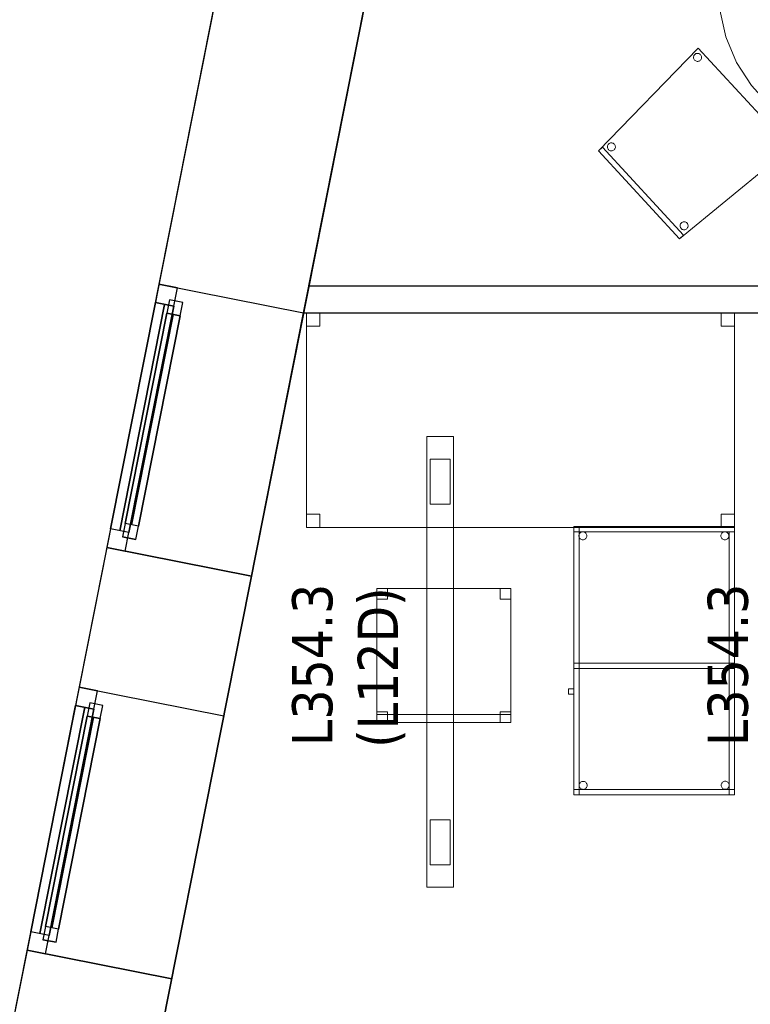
# Model space of a CAD drawing. Header units: metres. Extents: x 397.7 to 427.5, y 12.7 to 28.4.
# Tile 6 of 147: x 399.1 to 401.8, y 19.9 to 23.5. Entities that reach past the tile are written whole.
import ezdxf

# ---------------------------------------------------------------- set-up
doc = ezdxf.new("R2010")
doc.units = ezdxf.units.M
doc.layers.add('01_CARPINTERIA', color=5, linetype='Continuous', lineweight=25, true_color=0x0000ff)
doc.layers.add('01_SUELOS', color=7, linetype='Continuous', lineweight=25, true_color=0x007f00)
for name, color, linetype, lineweight in [('02_MOBILIARIO', 7, 'Continuous', 18), ('A-DETL-____-MBND', 7, 'Continuous', 18), ('A-DETL-GENF-OTLN', 7, 'Continuous', 18), ('A-GENM-____-OTLN', 7, 'Continuous', 18), ('A-WALL-____-MCUT', 7, 'Continuous', 25), ('A-WALL-____-OTLN', 7, 'Continuous', 25), ('E-LITE-EQPM-IDEN', 7, 'Continuous', 30)]:
    doc.layers.add(name, color=color, linetype=linetype, lineweight=lineweight)
doc.styles.add('Tahoma_4', font='tahoma.ttf', dxfattribs={"height": 0.15})

# ---------------------------------------------------------------- blocks, each defined once
blk = doc.blocks.new('Forma directa - LONDR55-XX_ZZ-ARQ-CAA-M3D-Londres55-156160-06_ENLLUMENAT_P3')
at = {"layer": '01_CARPINTERIA', "color": 161, "true_color": 0xaaaaff}
for p, q in [((0.1, 0.1), (0.05, 0.1)), ((0.05, 0.1), (0.05, 0.05)), ((0.1, 0.1), (0.05, 0.1)), ((0.05, 0.1), (0.05, 0.05)), ((0.1, 0.05), (0.1, 0.1)), ((0.1, 0.1), (0.1, 0.05)), ((0.1, 0.1), (0.9, 0.1)), ((0.9, 0.1), (0.1, 0.1)), ((0.1, 0.1), (0.1, 0.05)), ((0.1, 0.05), (0.1, 0.1)), ((0.9, 0.075), (0.1, 0.075)), ((0.9, 0.075), (0.1, 0.075)), ((0.95, 0.1), (0.9, 0.1)), ((0.9, 0.1), (0.9, 0.05)), ((0.95, 0.1), (0.9, 0.1)), ((0.9, 0.1), (0.9, 0.05)), ((0.9, 0.1), (0.9, 0.05)), ((0.9, 0.1), (0.9, 0.05)), ((0.95, 0.05), (0.95, 0.1)), ((0.95, 0.1), (0.95, 0.05)), ((0.07, 0.07), (0, 0.07)), ((0, 0.07), (0, 0)), ((0.07, 0.07), (0, 0.07)), ((0, 0.07), (0, 0)), ((0.05, 0.05), (0.1, 0.05)), ((0.05, 0.05), (0.1, 0.05)), ((0.07, 0), (0.07, 0.07)), ((0.07, 0.07), (0.07, 0)), ((0.07, 0.07), (0.93, 0.07)), ((0.93, 0.07), (0.07, 0.07)), ((0.07, 0.07), (0.07, 0)), ((0.07, 0), (0.07, 0.07)), ((0.1, 0.05), (0.9, 0.05)), ((0.9, 0.05), (0.1, 0.05)), ((0.9, 0.05), (0.95, 0.05)), ((0.9, 0.05), (0.95, 0.05)), ((0.93, 0.07), (0.93, 0)), ((0.93, 0.07), (0.93, 0)), ((1, 0.07), (0.93, 0.07)), ((0.93, 0.07), (0.93, 0)), ((1, 0.07), (0.93, 0.07)), ((0.93, 0.07), (0.93, 0)), ((1, 0), (1, 0.07)), ((1, 0.07), (1, 0)), ((0, 0), (0.07, 0)), ((0, 0), (0.07, 0)), ((0.93, 0.035), (0.07, 0.035)), ((0.07, 0.035), (0.93, 0.035)), ((0.07, 0), (0.93, 0)), ((0.93, 0), (0.07, 0)), ((0.93, 0), (1, 0)), ((0.93, 0), (1, 0))]:
    blk.add_line(p, q, dxfattribs=at)
blk = doc.blocks.new('Forma directa - Finestra P3-156161-06_ENLLUMENAT_P3')
blk.add_blockref('Forma directa - LONDR55-XX_ZZ-ARQ-CAA-M3D-Londres55-156160-06_ENLLUMENAT_P3', (0, 0))
blk = doc.blocks.new('Family - Evans P3-156177-06_ENLLUMENAT_P3')
at = {"layer": 'A-WALL-____-MCUT', "color": 253, "true_color": 0xaaaaaa}
for p, q in [((0.0198, 0.1), (0, 0)), ((3.6723, 0.1), (0.0198, 0.1)), ((3.6723, 0), (3.6723, 0.1)), ((0, 0), (3.6723, 0))]:
    blk.add_line(p, q, dxfattribs=at)
at = {"layer": 'A-WALL-____-OTLN', "color": 253, "true_color": 0xaaaaaa}
for p, q in [((0.0198, 0.1), (0, 0)), ((3.6723, 0.1), (0.0198, 0.1)), ((3.6723, 0), (3.6723, 0.1)), ((0, 0), (3.6723, 0))]:
    blk.add_line(p, q, dxfattribs=at)
at = {"layer": 'A-WALL-____-OTLN', "color": 253, "lineweight": 18, "true_color": 0xaaaaaa}
blk.add_line((0, 0), (3.7528, 0), dxfattribs=at)
blk = doc.blocks.new('Family - Taula D120_P3-156243-06_ENLLUMENAT_P3')
at = {"layer": 'A-DETL-____-MBND', "color": 253, "true_color": 0xaaaaaa}
for p, q in [((0.4117, 1.1542), (0.5122, 1.1767)), ((0.5122, 1.1767), (0.4117, 1.1542)), ((0.5122, 1.1767), (0.6152, 1.1814)), ((0.6152, 1.1814), (0.5122, 1.1767)), ((0.6152, 1.1814), (0.7174, 1.1682)), ((0.7174, 1.1682), (0.6152, 1.1814)), ((0.3165, 1.1145), (0.4117, 1.1542)), ((0.4117, 1.1542), (0.3165, 1.1145)), ((0.7174, 1.1682), (0.8157, 1.1374)), ((0.8157, 1.1374), (0.7174, 1.1682)), ((0.2298, 1.0589), (0.3165, 1.1145)), ((0.3165, 1.1145), (0.2298, 1.0589)), ((0.5862, 1.085), (0.5882, 1.1349)), ((0.5882, 1.1349), (0.5862, 1.085)), ((0.5882, 1.1349), (0.6382, 1.1329)), ((0.6382, 1.1329), (0.5882, 1.1349)), ((0.6382, 1.1329), (0.6361, 1.0829)), ((0.6361, 1.0829), (0.6382, 1.1329)), ((0.8157, 1.1374), (0.9072, 1.09)), ((0.9072, 1.09), (0.8157, 1.1374)), ((0.6361, 1.0829), (0.5862, 1.085)), ((0.5862, 1.085), (0.6361, 1.0829)), ((0.9072, 1.09), (0.9891, 1.0275)), ((0.9891, 1.0275), (0.9072, 1.09)), ((0.1539, 0.9891), (0.2298, 1.0589)), ((0.2298, 1.0589), (0.1539, 0.9891)), ((0.9891, 1.0275), (1.0589, 0.9517)), ((1.0589, 0.9517), (0.9891, 1.0275)), ((0.0914, 0.9072), (0.1539, 0.9891)), ((0.1539, 0.9891), (0.0914, 0.9072)), ((1.0589, 0.9517), (1.1145, 0.8649)), ((1.1145, 0.8649), (1.0589, 0.9517)), ((0.044, 0.8157), (0.0914, 0.9072)), ((0.0914, 0.9072), (0.044, 0.8157)), ((1.1145, 0.8649), (1.1542, 0.7697)), ((1.1542, 0.7697), (1.1145, 0.8649)), ((0.0132, 0.7174), (0.044, 0.8157)), ((0.044, 0.8157), (0.0132, 0.7174)), ((1.1542, 0.7697), (1.1767, 0.6692)), ((1.1767, 0.6692), (1.1542, 0.7697)), ((0, 0.6152), (0.0132, 0.7174)), ((0.0132, 0.7174), (0, 0.6152)), ((1.1767, 0.6692), (1.1814, 0.5662)), ((1.1814, 0.5662), (1.1767, 0.6692)), ((0.0461, 0.5774), (0.0482, 0.6273)), ((0.0482, 0.6273), (0.0461, 0.5774)), ((0.0482, 0.6273), (0.0982, 0.6252)), ((0.0982, 0.6252), (0.0482, 0.6273)), ((0.0982, 0.6252), (0.0961, 0.5753)), ((0.0961, 0.5753), (0.0982, 0.6252)), ((0.0047, 0.5122), (0, 0.6152)), ((0, 0.6152), (0.0047, 0.5122)), ((0.0961, 0.5753), (0.0461, 0.5774)), ((0.0461, 0.5774), (0.0961, 0.5753)), ((1.082, 0.5344), (1.0841, 0.5844)), ((1.0841, 0.5844), (1.082, 0.5344)), ((1.0841, 0.5844), (1.134, 0.5823)), ((1.134, 0.5823), (1.0841, 0.5844)), ((1.134, 0.5823), (1.132, 0.5324)), ((1.132, 0.5324), (1.134, 0.5823)), ((1.1814, 0.5662), (1.1682, 0.464)), ((1.1682, 0.464), (1.1814, 0.5662)), ((1.132, 0.5324), (1.082, 0.5344)), ((1.082, 0.5344), (1.132, 0.5324)), ((0.0273, 0.4117), (0.0047, 0.5122)), ((0.0047, 0.5122), (0.0273, 0.4117)), ((1.1682, 0.464), (1.1374, 0.3657)), ((1.1374, 0.3657), (1.1682, 0.464)), ((0.0669, 0.3165), (0.0273, 0.4117)), ((0.0273, 0.4117), (0.0669, 0.3165)), ((1.1374, 0.3657), (1.09, 0.2742)), ((1.09, 0.2742), (1.1374, 0.3657)), ((0.1225, 0.2298), (0.0669, 0.3165)), ((0.0669, 0.3165), (0.1225, 0.2298)), ((1.09, 0.2742), (1.0275, 0.1923)), ((1.0275, 0.1923), (1.09, 0.2742)), ((0.1923, 0.1539), (0.1225, 0.2298)), ((0.1225, 0.2298), (0.1923, 0.1539)), ((1.0275, 0.1923), (0.9517, 0.1225)), ((0.9517, 0.1225), (1.0275, 0.1923)), ((0.2742, 0.0914), (0.1923, 0.1539)), ((0.1923, 0.1539), (0.2742, 0.0914)), ((0.9517, 0.1225), (0.8649, 0.0669)), ((0.8649, 0.0669), (0.9517, 0.1225)), ((0.3657, 0.044), (0.2742, 0.0914)), ((0.2742, 0.0914), (0.3657, 0.044)), ((0.5227, 0.0498), (0.5247, 0.0997)), ((0.5247, 0.0997), (0.5227, 0.0498)), ((0.5247, 0.0997), (0.5747, 0.0976)), ((0.5747, 0.0976), (0.5247, 0.0997)), ((0.5747, 0.0976), (0.5726, 0.0477)), ((0.5726, 0.0477), (0.5747, 0.0976)), ((0.464, 0.0132), (0.3657, 0.044)), ((0.3657, 0.044), (0.464, 0.0132)), ((0.5726, 0.0477), (0.5227, 0.0498)), ((0.5227, 0.0498), (0.5726, 0.0477)), ((0.8649, 0.0669), (0.7697, 0.0273)), ((0.7697, 0.0273), (0.8649, 0.0669)), ((0.5662, 0), (0.464, 0.0132)), ((0.464, 0.0132), (0.5662, 0)), ((0.6692, 0.0047), (0.5662, 0)), ((0.5662, 0), (0.6692, 0.0047)), ((0.7697, 0.0273), (0.6692, 0.0047)), ((0.6692, 0.0047), (0.7697, 0.0273))]:
    blk.add_line(p, q, dxfattribs=at)
blk = doc.blocks.new('Family - Cadira confident_P3-156407-06_ENLLUMENAT_P3')
at = {"layer": 'A-DETL-____-MBND', "color": 253, "true_color": 0xaaaaaa}
for p, q in [((0, 0.3284), (0.3713, 0.7113)), ((0.3713, 0.7113), (0, 0.3284)), ((0.3713, 0.7113), (0.7146, 0.3389)), ((0.7146, 0.3389), (0.3713, 0.7113)), ((0.3544, 0.6758), (0.3545, 0.6784)), ((0.3545, 0.6784), (0.3544, 0.6758)), ((0.3547, 0.6733), (0.3544, 0.6758)), ((0.3544, 0.6758), (0.3547, 0.6733)), ((0.3545, 0.6784), (0.355, 0.681)), ((0.355, 0.681), (0.3545, 0.6784)), ((0.3555, 0.6708), (0.3547, 0.6733)), ((0.3547, 0.6733), (0.3555, 0.6708)), ((0.355, 0.681), (0.356, 0.6834)), ((0.356, 0.6834), (0.355, 0.681)), ((0.3567, 0.6685), (0.3555, 0.6708)), ((0.3555, 0.6708), (0.3567, 0.6685)), ((0.356, 0.6834), (0.3574, 0.6856)), ((0.3574, 0.6856), (0.356, 0.6834)), ((0.3583, 0.6664), (0.3567, 0.6685)), ((0.3567, 0.6685), (0.3583, 0.6664)), ((0.3574, 0.6856), (0.3592, 0.6875)), ((0.3592, 0.6875), (0.3574, 0.6856)), ((0.3602, 0.6647), (0.3583, 0.6664)), ((0.3583, 0.6664), (0.3602, 0.6647)), ((0.3592, 0.6875), (0.3612, 0.6891)), ((0.3612, 0.6891), (0.3592, 0.6875)), ((0.3624, 0.6633), (0.3602, 0.6647)), ((0.3602, 0.6647), (0.3624, 0.6633)), ((0.3612, 0.6891), (0.3635, 0.6903)), ((0.3635, 0.6903), (0.3612, 0.6891)), ((0.3648, 0.6623), (0.3624, 0.6633)), ((0.3624, 0.6633), (0.3648, 0.6623)), ((0.3635, 0.6903), (0.366, 0.6911)), ((0.366, 0.6911), (0.3635, 0.6903)), ((0.3674, 0.6617), (0.3648, 0.6623)), ((0.3648, 0.6623), (0.3674, 0.6617)), ((0.366, 0.6911), (0.3686, 0.6914)), ((0.3686, 0.6914), (0.366, 0.6911)), ((0.37, 0.6616), (0.3674, 0.6617)), ((0.3674, 0.6617), (0.37, 0.6616)), ((0.3686, 0.6914), (0.3712, 0.6913)), ((0.3712, 0.6913), (0.3686, 0.6914)), ((0.3726, 0.6619), (0.37, 0.6616)), ((0.37, 0.6616), (0.3726, 0.6619)), ((0.3712, 0.6913), (0.3738, 0.6908)), ((0.3738, 0.6908), (0.3712, 0.6913)), ((0.375, 0.6627), (0.3726, 0.6619)), ((0.3726, 0.6619), (0.375, 0.6627)), ((0.3738, 0.6908), (0.3762, 0.6898)), ((0.3762, 0.6898), (0.3738, 0.6908)), ((0.3773, 0.6639), (0.375, 0.6627)), ((0.375, 0.6627), (0.3773, 0.6639)), ((0.3762, 0.6898), (0.3784, 0.6884)), ((0.3784, 0.6884), (0.3762, 0.6898)), ((0.3794, 0.6655), (0.3773, 0.6639)), ((0.3773, 0.6639), (0.3794, 0.6655)), ((0.3784, 0.6884), (0.3803, 0.6866)), ((0.3803, 0.6866), (0.3784, 0.6884)), ((0.3812, 0.6675), (0.3794, 0.6655)), ((0.3794, 0.6655), (0.3812, 0.6675)), ((0.3803, 0.6866), (0.3819, 0.6846)), ((0.3819, 0.6846), (0.3803, 0.6866)), ((0.3826, 0.6697), (0.3812, 0.6675)), ((0.3812, 0.6675), (0.3826, 0.6697)), ((0.3819, 0.6846), (0.3831, 0.6823)), ((0.3831, 0.6823), (0.3819, 0.6846)), ((0.3836, 0.6721), (0.3826, 0.6697)), ((0.3826, 0.6697), (0.3836, 0.6721)), ((0.3831, 0.6823), (0.3839, 0.6798)), ((0.3839, 0.6798), (0.3831, 0.6823)), ((0.3841, 0.6746), (0.3836, 0.6721)), ((0.3836, 0.6721), (0.3841, 0.6746)), ((0.3839, 0.6798), (0.3842, 0.6772)), ((0.3842, 0.6772), (0.3839, 0.6798)), ((0.3842, 0.6772), (0.3841, 0.6746)), ((0.3841, 0.6746), (0.3842, 0.6772)), ((0, 0.3284), (0.0147, 0.3419)), ((0.0147, 0.3419), (0, 0.3284)), ((0.0147, 0.3419), (0.3173, 0.0136)), ((0.3173, 0.0136), (0.0147, 0.3419)), ((0.0331, 0.3422), (0.0332, 0.3448)), ((0.0332, 0.3448), (0.0331, 0.3422)), ((0.0334, 0.3396), (0.0331, 0.3422)), ((0.0331, 0.3422), (0.0334, 0.3396)), ((0.0332, 0.3448), (0.0337, 0.3473)), ((0.0337, 0.3473), (0.0332, 0.3448)), ((0.0342, 0.3371), (0.0334, 0.3396)), ((0.0334, 0.3396), (0.0342, 0.3371)), ((0.0337, 0.3473), (0.0347, 0.3497)), ((0.0347, 0.3497), (0.0337, 0.3473)), ((0.0354, 0.3348), (0.0342, 0.3371)), ((0.0342, 0.3371), (0.0354, 0.3348)), ((0.0347, 0.3497), (0.0361, 0.3519)), ((0.0361, 0.3519), (0.0347, 0.3497)), ((0.037, 0.3327), (0.0354, 0.3348)), ((0.0354, 0.3348), (0.037, 0.3327)), ((0.0361, 0.3519), (0.0379, 0.3538)), ((0.0379, 0.3538), (0.0361, 0.3519)), ((0.0389, 0.331), (0.037, 0.3327)), ((0.037, 0.3327), (0.0389, 0.331)), ((0.0379, 0.3538), (0.0399, 0.3554)), ((0.0399, 0.3554), (0.0379, 0.3538)), ((0.0411, 0.3296), (0.0389, 0.331)), ((0.0389, 0.331), (0.0411, 0.3296)), ((0.0399, 0.3554), (0.0422, 0.3566)), ((0.0422, 0.3566), (0.0399, 0.3554)), ((0.0422, 0.3566), (0.0447, 0.3574)), ((0.0447, 0.3574), (0.0422, 0.3566)), ((0.0447, 0.3574), (0.0473, 0.3578)), ((0.0473, 0.3578), (0.0447, 0.3574)), ((0.0473, 0.3578), (0.0499, 0.3577)), ((0.0499, 0.3577), (0.0473, 0.3578)), ((0.0499, 0.3577), (0.0524, 0.3571)), ((0.0524, 0.3571), (0.0499, 0.3577)), ((0.0524, 0.3571), (0.0549, 0.3561)), ((0.0549, 0.3561), (0.0524, 0.3571)), ((0.0549, 0.3561), (0.0571, 0.3547)), ((0.0571, 0.3547), (0.0549, 0.3561)), ((0.0581, 0.3318), (0.056, 0.3303)), ((0.056, 0.3303), (0.0581, 0.3318)), ((0.0571, 0.3547), (0.059, 0.353)), ((0.059, 0.353), (0.0571, 0.3547)), ((0.0599, 0.3338), (0.0581, 0.3318)), ((0.0581, 0.3318), (0.0599, 0.3338)), ((0.059, 0.353), (0.0606, 0.3509)), ((0.0606, 0.3509), (0.059, 0.353)), ((0.0612, 0.336), (0.0599, 0.3338)), ((0.0599, 0.3338), (0.0612, 0.336)), ((0.0606, 0.3509), (0.0618, 0.3486)), ((0.0618, 0.3486), (0.0606, 0.3509)), ((0.0622, 0.3384), (0.0612, 0.336)), ((0.0612, 0.336), (0.0622, 0.3384)), ((0.0618, 0.3486), (0.0626, 0.3461)), ((0.0626, 0.3461), (0.0618, 0.3486)), ((0.0628, 0.3409), (0.0622, 0.3384)), ((0.0622, 0.3384), (0.0628, 0.3409)), ((0.0626, 0.3461), (0.0629, 0.3435)), ((0.0629, 0.3435), (0.0626, 0.3461)), ((0.0629, 0.3435), (0.0628, 0.3409)), ((0.0628, 0.3409), (0.0629, 0.3435)), ((0.7146, 0.3389), (0.3026, 0)), ((0.3026, 0), (0.7146, 0.3389)), ((0.6661, 0.3376), (0.6662, 0.3402)), ((0.6662, 0.3402), (0.6661, 0.3376)), ((0.6664, 0.335), (0.6661, 0.3376)), ((0.6661, 0.3376), (0.6664, 0.335)), ((0.6662, 0.3402), (0.6668, 0.3427)), ((0.6668, 0.3427), (0.6662, 0.3402)), ((0.6672, 0.3325), (0.6664, 0.335)), ((0.6664, 0.335), (0.6672, 0.3325)), ((0.6668, 0.3427), (0.6678, 0.3451)), ((0.6678, 0.3451), (0.6668, 0.3427)), ((0.6684, 0.3302), (0.6672, 0.3325)), ((0.6672, 0.3325), (0.6684, 0.3302)), ((0.6678, 0.3451), (0.6691, 0.3473)), ((0.6691, 0.3473), (0.6678, 0.3451)), ((0.6691, 0.3473), (0.6709, 0.3492)), ((0.6709, 0.3492), (0.6691, 0.3473)), ((0.6709, 0.3492), (0.673, 0.3508)), ((0.673, 0.3508), (0.6709, 0.3492)), ((0.673, 0.3508), (0.6753, 0.352)), ((0.6753, 0.352), (0.673, 0.3508)), ((0.6753, 0.352), (0.6778, 0.3528)), ((0.6778, 0.3528), (0.6753, 0.352)), ((0.6778, 0.3528), (0.6803, 0.3532)), ((0.6803, 0.3532), (0.6778, 0.3528)), ((0.6803, 0.3532), (0.6829, 0.3531)), ((0.6829, 0.3531), (0.6803, 0.3532)), ((0.6829, 0.3531), (0.6855, 0.3525)), ((0.6855, 0.3525), (0.6829, 0.3531)), ((0.6855, 0.3525), (0.6879, 0.3515)), ((0.6879, 0.3515), (0.6855, 0.3525)), ((0.6879, 0.3515), (0.6901, 0.3501)), ((0.6901, 0.3501), (0.6879, 0.3515)), ((0.6901, 0.3501), (0.692, 0.3484)), ((0.692, 0.3484), (0.6901, 0.3501)), ((0.692, 0.3484), (0.6936, 0.3463)), ((0.6936, 0.3463), (0.692, 0.3484)), ((0.6943, 0.3314), (0.6929, 0.3292)), ((0.6929, 0.3292), (0.6943, 0.3314)), ((0.6936, 0.3463), (0.6948, 0.344)), ((0.6948, 0.344), (0.6936, 0.3463)), ((0.6953, 0.3338), (0.6943, 0.3314)), ((0.6943, 0.3314), (0.6953, 0.3338)), ((0.6948, 0.344), (0.6956, 0.3415)), ((0.6956, 0.3415), (0.6948, 0.344)), ((0.6958, 0.3363), (0.6953, 0.3338)), ((0.6953, 0.3338), (0.6958, 0.3363)), ((0.6956, 0.3415), (0.6959, 0.3389)), ((0.6959, 0.3389), (0.6956, 0.3415)), ((0.6959, 0.3389), (0.6958, 0.3363)), ((0.6958, 0.3363), (0.6959, 0.3389)), ((0.3026, 0), (0, 0.3284)), ((0, 0.3284), (0.3026, 0)), ((0.3026, 0), (0, 0.3284)), ((0, 0.3284), (0.3026, 0)), ((0.0435, 0.3286), (0.0411, 0.3296)), ((0.0411, 0.3296), (0.0435, 0.3286)), ((0.0461, 0.328), (0.0435, 0.3286)), ((0.0435, 0.3286), (0.0461, 0.328)), ((0.0487, 0.3279), (0.0461, 0.328)), ((0.0461, 0.328), (0.0487, 0.3279)), ((0.0512, 0.3283), (0.0487, 0.3279)), ((0.0487, 0.3279), (0.0512, 0.3283)), ((0.0537, 0.3291), (0.0512, 0.3283)), ((0.0512, 0.3283), (0.0537, 0.3291)), ((0.056, 0.3303), (0.0537, 0.3291)), ((0.0537, 0.3291), (0.056, 0.3303)), ((0.67, 0.3281), (0.6684, 0.3302)), ((0.6684, 0.3302), (0.67, 0.3281)), ((0.672, 0.3264), (0.67, 0.3281)), ((0.67, 0.3281), (0.672, 0.3264)), ((0.6742, 0.325), (0.672, 0.3264)), ((0.672, 0.3264), (0.6742, 0.325)), ((0.6766, 0.324), (0.6742, 0.325)), ((0.6742, 0.325), (0.6766, 0.324)), ((0.6791, 0.3234), (0.6766, 0.324)), ((0.6766, 0.324), (0.6791, 0.3234)), ((0.6817, 0.3233), (0.6791, 0.3234)), ((0.6791, 0.3234), (0.6817, 0.3233)), ((0.6843, 0.3237), (0.6817, 0.3233)), ((0.6817, 0.3233), (0.6843, 0.3237)), ((0.6868, 0.3245), (0.6843, 0.3237)), ((0.6843, 0.3237), (0.6868, 0.3245)), ((0.6891, 0.3257), (0.6868, 0.3245)), ((0.6868, 0.3245), (0.6891, 0.3257)), ((0.6911, 0.3273), (0.6891, 0.3257)), ((0.6891, 0.3257), (0.6911, 0.3273)), ((0.6929, 0.3292), (0.6911, 0.3273)), ((0.6911, 0.3273), (0.6929, 0.3292)), ((0.3041, 0.048), (0.3042, 0.0506)), ((0.3042, 0.0506), (0.3041, 0.048)), ((0.3045, 0.0454), (0.3041, 0.048)), ((0.3041, 0.048), (0.3045, 0.0454)), ((0.3042, 0.0506), (0.3048, 0.0532)), ((0.3048, 0.0532), (0.3042, 0.0506)), ((0.3053, 0.0429), (0.3045, 0.0454)), ((0.3045, 0.0454), (0.3053, 0.0429)), ((0.3048, 0.0532), (0.3058, 0.0556)), ((0.3058, 0.0556), (0.3048, 0.0532)), ((0.3065, 0.0406), (0.3053, 0.0429)), ((0.3053, 0.0429), (0.3065, 0.0406)), ((0.3058, 0.0556), (0.3072, 0.0578)), ((0.3072, 0.0578), (0.3058, 0.0556)), ((0.3081, 0.0386), (0.3065, 0.0406)), ((0.3065, 0.0406), (0.3081, 0.0386)), ((0.3072, 0.0578), (0.3089, 0.0597)), ((0.3089, 0.0597), (0.3072, 0.0578)), ((0.31, 0.0368), (0.3081, 0.0386)), ((0.3081, 0.0386), (0.31, 0.0368)), ((0.3089, 0.0597), (0.311, 0.0613)), ((0.311, 0.0613), (0.3089, 0.0597)), ((0.3122, 0.0354), (0.31, 0.0368)), ((0.31, 0.0368), (0.3122, 0.0354)), ((0.311, 0.0613), (0.3133, 0.0625)), ((0.3133, 0.0625), (0.311, 0.0613)), ((0.3133, 0.0625), (0.3158, 0.0633)), ((0.3158, 0.0633), (0.3133, 0.0625)), ((0.3158, 0.0633), (0.3184, 0.0636)), ((0.3184, 0.0636), (0.3158, 0.0633)), ((0.3184, 0.0636), (0.321, 0.0635)), ((0.321, 0.0635), (0.3184, 0.0636)), ((0.321, 0.0635), (0.3235, 0.0629)), ((0.3235, 0.0629), (0.321, 0.0635)), ((0.3235, 0.0629), (0.3259, 0.062)), ((0.3259, 0.062), (0.3235, 0.0629)), ((0.3259, 0.062), (0.3281, 0.0606)), ((0.3281, 0.0606), (0.3259, 0.062)), ((0.3292, 0.0377), (0.3271, 0.0361)), ((0.3271, 0.0361), (0.3292, 0.0377)), ((0.3281, 0.0606), (0.33, 0.0588)), ((0.33, 0.0588), (0.3281, 0.0606)), ((0.3309, 0.0396), (0.3292, 0.0377)), ((0.3292, 0.0377), (0.3309, 0.0396)), ((0.33, 0.0588), (0.3316, 0.0567)), ((0.3316, 0.0567), (0.33, 0.0588)), ((0.3323, 0.0418), (0.3309, 0.0396)), ((0.3309, 0.0396), (0.3323, 0.0418)), ((0.3316, 0.0567), (0.3328, 0.0544)), ((0.3328, 0.0544), (0.3316, 0.0567)), ((0.3333, 0.0442), (0.3323, 0.0418)), ((0.3323, 0.0418), (0.3333, 0.0442)), ((0.3328, 0.0544), (0.3336, 0.052)), ((0.3336, 0.052), (0.3328, 0.0544)), ((0.3339, 0.0468), (0.3333, 0.0442)), ((0.3333, 0.0442), (0.3339, 0.0468)), ((0.3336, 0.052), (0.334, 0.0494)), ((0.334, 0.0494), (0.3336, 0.052)), ((0.334, 0.0494), (0.3339, 0.0468)), ((0.3339, 0.0468), (0.334, 0.0494)), ((0.3173, 0.0136), (0.3026, 0)), ((0.3026, 0), (0.3173, 0.0136)), ((0.3146, 0.0344), (0.3122, 0.0354)), ((0.3122, 0.0354), (0.3146, 0.0344)), ((0.3171, 0.0339), (0.3146, 0.0344)), ((0.3146, 0.0344), (0.3171, 0.0339)), ((0.3197, 0.0338), (0.3171, 0.0339)), ((0.3171, 0.0339), (0.3197, 0.0338)), ((0.3223, 0.0341), (0.3197, 0.0338)), ((0.3197, 0.0338), (0.3223, 0.0341)), ((0.3248, 0.0349), (0.3223, 0.0341)), ((0.3223, 0.0341), (0.3248, 0.0349)), ((0.3271, 0.0361), (0.3248, 0.0349)), ((0.3248, 0.0349), (0.3271, 0.0361))]:
    blk.add_line(p, q, dxfattribs=at)
blk = doc.blocks.new('Forma directa - Finestra P3-156414-06_ENLLUMENAT_P3')
blk.add_blockref('Forma directa - LONDR55-XX_ZZ-ARQ-CAA-M3D-Londres55-156160-06_ENLLUMENAT_P3', (0, 0))
blk = doc.blocks.new('Family - Paviment P3-156431-06_ENLLUMENAT_P3')
at = {"layer": '01_SUELOS', "color": 9, "true_color": 0xaad4aa}
for p, q in [((2.9635, 14.9576), (0, 0)), ((0, 0), (2.9635, 14.9576))]:
    blk.add_line(p, q, dxfattribs=at)
blk = doc.blocks.new('Family - Taula 160X80_P3-156470-06_ENLLUMENAT_P3')
at = {"layer": 'A-DETL-____-MBND', "color": 253, "true_color": 0xaaaaaa}
for p, q in [((0, 0.7501), (0, 0.8001)), ((0, 0.8001), (0.05, 0.8001)), ((0.05, 0.8001), (0, 0.8001)), ((0, 0.8001), (0, 0.7501)), ((0, 0), (0, 0.8001)), ((0, 0.8001), (1.5969, 0.8001)), ((1.5969, 0.8001), (0, 0.8001)), ((0, 0.8001), (0, 0)), ((0.05, 0.8001), (0.05, 0.7501)), ((0.05, 0.7501), (0.05, 0.8001)), ((1.5469, 0.7501), (1.5469, 0.8001)), ((1.5469, 0.8001), (1.5969, 0.8001)), ((1.5969, 0.8001), (1.5469, 0.8001)), ((1.5469, 0.8001), (1.5469, 0.7501)), ((1.5969, 0.8001), (1.5969, 0)), ((1.5969, 0), (1.5969, 0.8001)), ((1.5969, 0.8001), (1.5969, 0.7501)), ((1.5969, 0.7501), (1.5969, 0.8001)), ((0.05, 0.7501), (0, 0.7501)), ((0, 0.7501), (0.05, 0.7501)), ((1.5969, 0.7501), (1.5469, 0.7501)), ((1.5469, 0.7501), (1.5969, 0.7501)), ((0, 0), (0, 0.05)), ((0, 0.05), (0.05, 0.05)), ((0.05, 0.05), (0, 0.05)), ((0, 0.05), (0, 0)), ((0.05, 0.05), (0.05, 0)), ((0.05, 0), (0.05, 0.05)), ((1.5469, 0), (1.5469, 0.05)), ((1.5469, 0.05), (1.5969, 0.05)), ((1.5969, 0.05), (1.5469, 0.05)), ((1.5469, 0.05), (1.5469, 0)), ((1.5969, 0.05), (1.5969, 0)), ((1.5969, 0), (1.5969, 0.05)), ((0.05, 0), (0, 0)), ((0, 0), (0.05, 0)), ((1.5969, 0), (0, 0)), ((0, 0), (1.5969, 0)), ((1.5969, 0), (1.5469, 0)), ((1.5469, 0), (1.5969, 0))]:
    blk.add_line(p, q, dxfattribs=at)
blk = doc.blocks.new('Family - Cadira d_Oficina_P3-156484-06_ENLLUMENAT_P3')
at = {"layer": 'A-DETL-____-MBND', "color": 253, "true_color": 0xaaaaaa}
for p, q in [((0, 0.5), (0.04, 0.5)), ((0, 0.46), (0, 0.5)), ((0.04, 0.5), (0, 0.5)), ((0, 0.5), (0, 0.46)), ((0, 0), (0, 0.5)), ((0, 0.5), (0.5, 0.5)), ((0, 0.5), (0, 0)), ((0.5, 0.5), (0, 0.5)), ((0.04, 0.5), (0.04, 0.46)), ((0.04, 0.46), (0.04, 0.5)), ((0.46, 0.5), (0.5, 0.5)), ((0.46, 0.46), (0.46, 0.5)), ((0.5, 0.5), (0.46, 0.5)), ((0.46, 0.5), (0.46, 0.46)), ((0.5, 0.5), (0.5, 0.46)), ((0.5, 0.46), (0.5, 0.5)), ((0.5, 0.5), (0.5, 0)), ((0.5, 0), (0.5, 0.5)), ((0.04, 0.46), (0, 0.46)), ((0, 0.46), (0.04, 0.46)), ((0.5, 0.46), (0.46, 0.46)), ((0.46, 0.46), (0.5, 0.46)), ((0, 0.04), (0.04, 0.04)), ((0, 0), (0, 0.04)), ((0.04, 0.04), (0, 0.04)), ((0, 0.04), (0, 0)), ((0.04, 0.04), (0.04, 0)), ((0.04, 0), (0.04, 0.04)), ((0.46, 0.04), (0.5, 0.04)), ((0.46, 0), (0.46, 0.04)), ((0.5, 0.04), (0.46, 0.04)), ((0.46, 0.04), (0.46, 0)), ((0.5, 0.04), (0.5, 0)), ((0.5, 0), (0.5, 0.04)), ((0, 0.03), (0.5, 0.03)), ((0, 0), (0, 0.03)), ((0.5, 0.03), (0, 0.03)), ((0, 0.03), (0, 0)), ((0.04, 0), (0, 0)), ((0, 0), (0.04, 0)), ((0, 0), (0.5, 0)), ((0.5, 0), (0, 0)), ((0.46, 0), (0.5, 0)), ((0.5, 0.03), (0.5, 0)), ((0.5, 0), (0.5, 0.03)), ((0.5, 0), (0, 0)), ((0, 0), (0.5, 0)), ((0.5, 0), (0.46, 0))]:
    blk.add_line(p, q, dxfattribs=at)
blk = doc.blocks.new('Family - Taula 100X60_P3-156532-06_ENLLUMENAT_P3')
at = {"layer": 'A-DETL-____-MBND', "color": 253, "true_color": 0xaaaaaa}
for p, q in [((0.62, 1), (0.02, 1)), ((0.02, 1), (0.62, 1)), ((0.02, 1), (0.02, 0)), ((0.02, 0), (0.02, 1)), ((0.02, 0.98), (0.02, 1)), ((0.02, 1), (0.62, 1)), ((0.02, 0.98), (0.02, 1)), ((0.62, 1), (0.02, 1)), ((0.62, 1), (0.02, 1)), ((0.02, 1), (0.62, 1)), ((0.02, 1), (0.02, 0)), ((0.02, 0), (0.02, 1)), ((0.04, 0), (0.04, 1)), ((0.04, 1), (0.62, 1)), ((0.62, 1), (0.04, 1)), ((0.04, 1), (0.04, 0)), ((0.62, 1), (0.62, 0)), ((0.62, 0), (0.62, 1)), ((0.62, 0), (0.62, 1)), ((0.62, 1), (0.62, 0)), ((0.62, 1), (0.62, 0.98)), ((0.62, 0.98), (0.62, 1)), ((0.62, 0), (0.62, 1)), ((0.62, 1), (0.62, 0)), ((0.62, 0.98), (0.02, 0.98)), ((0.02, 0.98), (0.62, 0.98)), ((0.0389, 0.965), (0.0391, 0.9676)), ((0.0391, 0.9676), (0.0389, 0.965)), ((0.0391, 0.9624), (0.0389, 0.965)), ((0.0389, 0.965), (0.0391, 0.9624)), ((0.0391, 0.9676), (0.0398, 0.9701)), ((0.0398, 0.9701), (0.0391, 0.9676)), ((0.0398, 0.9599), (0.0391, 0.9624)), ((0.0391, 0.9624), (0.0398, 0.9599)), ((0.0398, 0.9701), (0.0409, 0.9725)), ((0.0409, 0.9725), (0.0398, 0.9701)), ((0.0409, 0.9575), (0.0398, 0.9599)), ((0.0398, 0.9599), (0.0409, 0.9575)), ((0.0409, 0.9725), (0.0424, 0.9746)), ((0.0424, 0.9746), (0.0409, 0.9725)), ((0.0424, 0.9554), (0.0409, 0.9575)), ((0.0409, 0.9575), (0.0424, 0.9554)), ((0.0424, 0.9746), (0.0442, 0.9764)), ((0.0442, 0.9764), (0.0424, 0.9746)), ((0.0442, 0.9536), (0.0424, 0.9554)), ((0.0424, 0.9554), (0.0442, 0.9536)), ((0.0442, 0.9764), (0.0464, 0.9779)), ((0.0464, 0.9779), (0.0442, 0.9764)), ((0.0464, 0.9779), (0.0487, 0.979)), ((0.0487, 0.979), (0.0464, 0.9779)), ((0.0487, 0.979), (0.0512, 0.9797)), ((0.0512, 0.9797), (0.0487, 0.979)), ((0.0512, 0.9797), (0.0538, 0.9799)), ((0.0538, 0.9799), (0.0512, 0.9797)), ((0.0538, 0.9799), (0.0564, 0.9797)), ((0.0564, 0.9797), (0.0538, 0.9799)), ((0.0564, 0.9797), (0.0589, 0.979)), ((0.0589, 0.979), (0.0564, 0.9797)), ((0.0589, 0.979), (0.0613, 0.9779)), ((0.0613, 0.9779), (0.0589, 0.979)), ((0.0613, 0.9779), (0.0634, 0.9764)), ((0.0634, 0.9764), (0.0613, 0.9779)), ((0.0634, 0.9764), (0.0653, 0.9746)), ((0.0653, 0.9746), (0.0634, 0.9764)), ((0.0653, 0.9554), (0.0634, 0.9536)), ((0.0634, 0.9536), (0.0653, 0.9554)), ((0.0653, 0.9746), (0.0668, 0.9725)), ((0.0668, 0.9725), (0.0653, 0.9746)), ((0.0668, 0.9575), (0.0653, 0.9554)), ((0.0653, 0.9554), (0.0668, 0.9575)), ((0.0668, 0.9725), (0.0679, 0.9701)), ((0.0679, 0.9701), (0.0668, 0.9725)), ((0.0679, 0.9599), (0.0668, 0.9575)), ((0.0668, 0.9575), (0.0679, 0.9599)), ((0.0679, 0.9701), (0.0685, 0.9676)), ((0.0685, 0.9676), (0.0679, 0.9701)), ((0.0685, 0.9624), (0.0679, 0.9599)), ((0.0679, 0.9599), (0.0685, 0.9624)), ((0.0685, 0.9676), (0.0688, 0.965)), ((0.0688, 0.965), (0.0685, 0.9676)), ((0.0688, 0.965), (0.0685, 0.9624)), ((0.0685, 0.9624), (0.0688, 0.965)), ((0.5689, 0.965), (0.5691, 0.9676)), ((0.5691, 0.9676), (0.5689, 0.965)), ((0.5691, 0.9624), (0.5689, 0.965)), ((0.5689, 0.965), (0.5691, 0.9624)), ((0.5691, 0.9676), (0.5698, 0.9701)), ((0.5698, 0.9701), (0.5691, 0.9676)), ((0.5698, 0.9599), (0.5691, 0.9624)), ((0.5691, 0.9624), (0.5698, 0.9599)), ((0.5698, 0.9701), (0.5709, 0.9725)), ((0.5709, 0.9725), (0.5698, 0.9701)), ((0.5709, 0.9575), (0.5698, 0.9599)), ((0.5698, 0.9599), (0.5709, 0.9575)), ((0.5709, 0.9725), (0.5724, 0.9746)), ((0.5724, 0.9746), (0.5709, 0.9725)), ((0.5724, 0.9554), (0.5709, 0.9575)), ((0.5709, 0.9575), (0.5724, 0.9554)), ((0.5724, 0.9746), (0.5742, 0.9764)), ((0.5742, 0.9764), (0.5724, 0.9746)), ((0.5742, 0.9536), (0.5724, 0.9554)), ((0.5724, 0.9554), (0.5742, 0.9536)), ((0.5742, 0.9764), (0.5764, 0.9779)), ((0.5764, 0.9779), (0.5742, 0.9764)), ((0.5764, 0.9779), (0.5787, 0.979)), ((0.5787, 0.979), (0.5764, 0.9779)), ((0.5787, 0.979), (0.5812, 0.9797)), ((0.5812, 0.9797), (0.5787, 0.979)), ((0.5812, 0.9797), (0.5838, 0.9799)), ((0.5838, 0.9799), (0.5812, 0.9797)), ((0.5838, 0.9799), (0.5864, 0.9797)), ((0.5864, 0.9797), (0.5838, 0.9799)), ((0.5864, 0.9797), (0.5889, 0.979)), ((0.5889, 0.979), (0.5864, 0.9797)), ((0.5889, 0.979), (0.5913, 0.9779)), ((0.5913, 0.9779), (0.5889, 0.979)), ((0.5913, 0.9779), (0.5934, 0.9764)), ((0.5934, 0.9764), (0.5913, 0.9779)), ((0.5934, 0.9764), (0.5953, 0.9746)), ((0.5953, 0.9746), (0.5934, 0.9764)), ((0.5953, 0.9554), (0.5934, 0.9536)), ((0.5934, 0.9536), (0.5953, 0.9554)), ((0.5953, 0.9746), (0.5968, 0.9725)), ((0.5968, 0.9725), (0.5953, 0.9746)), ((0.5968, 0.9575), (0.5953, 0.9554)), ((0.5953, 0.9554), (0.5968, 0.9575)), ((0.5968, 0.9725), (0.5979, 0.9701)), ((0.5979, 0.9701), (0.5968, 0.9725)), ((0.5979, 0.9599), (0.5968, 0.9575)), ((0.5968, 0.9575), (0.5979, 0.9599)), ((0.5979, 0.9701), (0.5985, 0.9676)), ((0.5985, 0.9676), (0.5979, 0.9701)), ((0.5985, 0.9624), (0.5979, 0.9599)), ((0.5979, 0.9599), (0.5985, 0.9624)), ((0.5985, 0.9676), (0.5988, 0.965)), ((0.5988, 0.965), (0.5985, 0.9676)), ((0.5988, 0.965), (0.5985, 0.9624)), ((0.5985, 0.9624), (0.5988, 0.965)), ((0.6, 0.98), (0.62, 0.98)), ((0.62, 0.98), (0.6, 0.98)), ((0.6, 0), (0.6, 0.98)), ((0.6, 0.98), (0.6, 0)), ((0.62, 0.98), (0.62, 0)), ((0.62, 0), (0.62, 0.98)), ((0.0464, 0.9521), (0.0442, 0.9536)), ((0.0442, 0.9536), (0.0464, 0.9521)), ((0.0487, 0.951), (0.0464, 0.9521)), ((0.0464, 0.9521), (0.0487, 0.951)), ((0.0512, 0.9503), (0.0487, 0.951)), ((0.0487, 0.951), (0.0512, 0.9503)), ((0.0538, 0.9501), (0.0512, 0.9503)), ((0.0512, 0.9503), (0.0538, 0.9501)), ((0.0564, 0.9503), (0.0538, 0.9501)), ((0.0538, 0.9501), (0.0564, 0.9503)), ((0.0589, 0.951), (0.0564, 0.9503)), ((0.0564, 0.9503), (0.0589, 0.951)), ((0.0613, 0.9521), (0.0589, 0.951)), ((0.0589, 0.951), (0.0613, 0.9521)), ((0.0634, 0.9536), (0.0613, 0.9521)), ((0.0613, 0.9521), (0.0634, 0.9536)), ((0.5764, 0.9521), (0.5742, 0.9536)), ((0.5742, 0.9536), (0.5764, 0.9521)), ((0.5787, 0.951), (0.5764, 0.9521)), ((0.5764, 0.9521), (0.5787, 0.951)), ((0.5812, 0.9503), (0.5787, 0.951)), ((0.5787, 0.951), (0.5812, 0.9503)), ((0.5838, 0.9501), (0.5812, 0.9503)), ((0.5812, 0.9503), (0.5838, 0.9501)), ((0.5864, 0.9503), (0.5838, 0.9501)), ((0.5838, 0.9501), (0.5864, 0.9503)), ((0.5889, 0.951), (0.5864, 0.9503)), ((0.5864, 0.9503), (0.5889, 0.951)), ((0.5913, 0.9521), (0.5889, 0.951)), ((0.5889, 0.951), (0.5913, 0.9521)), ((0.5934, 0.9536), (0.5913, 0.9521)), ((0.5913, 0.9521), (0.5934, 0.9536)), ((0.02, 0.47), (0.02, 0.49)), ((0.02, 0.49), (0.62, 0.49)), ((0.02, 0.47), (0.02, 0.49)), ((0.62, 0.49), (0.02, 0.49)), ((0.02, 0.49), (0.04, 0.49)), ((0.04, 0.49), (0.02, 0.49)), ((0.02, 0), (0.02, 0.49)), ((0.02, 0.49), (0.02, 0)), ((0.04, 0.47), (0.04, 0.49)), ((0.04, 0.49), (0.62, 0.49)), ((0.04, 0.47), (0.04, 0.49)), ((0.62, 0.49), (0.04, 0.49)), ((0.04, 0.49), (0.04, 0)), ((0.04, 0), (0.04, 0.49)), ((0.62, 0.49), (0.62, 0.47)), ((0.62, 0.47), (0.62, 0.49)), ((0.62, 0.49), (0.62, 0.47)), ((0.62, 0.47), (0.62, 0.49)), ((0.62, 0.47), (0.02, 0.47)), ((0.02, 0.47), (0.62, 0.47)), ((0.62, 0.47), (0.04, 0.47)), ((0.04, 0.47), (0.62, 0.47)), ((0, 0.3744), (0, 0.3944)), ((0, 0.3944), (0.02, 0.3944)), ((0.02, 0.3944), (0, 0.3944)), ((0, 0.3944), (0, 0.3744)), ((0.02, 0.3744), (0, 0.3744)), ((0, 0.3744), (0.02, 0.3744)), ((0.02, 0.3944), (0.02, 0.3744)), ((0.02, 0.3744), (0.02, 0.3944)), ((0.0401, 0.035), (0.0403, 0.0375)), ((0.0403, 0.0375), (0.0401, 0.035)), ((0.0403, 0.0375), (0.041, 0.0401)), ((0.041, 0.0401), (0.0403, 0.0375)), ((0.041, 0.0401), (0.0421, 0.0424)), ((0.0421, 0.0424), (0.041, 0.0401)), ((0.0421, 0.0424), (0.0436, 0.0446)), ((0.0436, 0.0446), (0.0421, 0.0424)), ((0.0436, 0.0446), (0.0454, 0.0464)), ((0.0454, 0.0464), (0.0436, 0.0446)), ((0.0454, 0.0464), (0.0475, 0.0479)), ((0.0475, 0.0479), (0.0454, 0.0464)), ((0.0475, 0.0479), (0.0499, 0.049)), ((0.0499, 0.049), (0.0475, 0.0479)), ((0.0499, 0.049), (0.0524, 0.0497)), ((0.0524, 0.0497), (0.0499, 0.049)), ((0.0524, 0.0497), (0.055, 0.0499)), ((0.055, 0.0499), (0.0524, 0.0497)), ((0.055, 0.0499), (0.0576, 0.0497)), ((0.0576, 0.0497), (0.055, 0.0499)), ((0.0576, 0.0497), (0.0601, 0.049)), ((0.0601, 0.049), (0.0576, 0.0497)), ((0.0601, 0.049), (0.0625, 0.0479)), ((0.0625, 0.0479), (0.0601, 0.049)), ((0.0625, 0.0479), (0.0646, 0.0464)), ((0.0646, 0.0464), (0.0625, 0.0479)), ((0.0646, 0.0464), (0.0664, 0.0446)), ((0.0664, 0.0446), (0.0646, 0.0464)), ((0.0664, 0.0446), (0.0679, 0.0424)), ((0.0679, 0.0424), (0.0664, 0.0446)), ((0.0679, 0.0424), (0.069, 0.0401)), ((0.069, 0.0401), (0.0679, 0.0424)), ((0.069, 0.0401), (0.0697, 0.0375)), ((0.0697, 0.0375), (0.069, 0.0401)), ((0.0697, 0.0375), (0.0699, 0.035)), ((0.0699, 0.035), (0.0697, 0.0375)), ((0.5701, 0.0353), (0.5703, 0.0379)), ((0.5703, 0.0379), (0.5701, 0.0353)), ((0.5703, 0.0379), (0.571, 0.0404)), ((0.571, 0.0404), (0.5703, 0.0379)), ((0.571, 0.0404), (0.5721, 0.0428)), ((0.5721, 0.0428), (0.571, 0.0404)), ((0.5721, 0.0428), (0.5736, 0.0449)), ((0.5736, 0.0449), (0.5721, 0.0428)), ((0.5736, 0.0449), (0.5754, 0.0467)), ((0.5754, 0.0467), (0.5736, 0.0449)), ((0.5754, 0.0467), (0.5776, 0.0482)), ((0.5776, 0.0482), (0.5754, 0.0467)), ((0.5776, 0.0482), (0.5799, 0.0493)), ((0.5799, 0.0493), (0.5776, 0.0482)), ((0.5799, 0.0493), (0.5824, 0.05)), ((0.5824, 0.05), (0.5799, 0.0493)), ((0.5824, 0.05), (0.585, 0.0502)), ((0.585, 0.0502), (0.5824, 0.05)), ((0.585, 0.0502), (0.5876, 0.05)), ((0.5876, 0.05), (0.585, 0.0502)), ((0.5876, 0.05), (0.5901, 0.0493)), ((0.5901, 0.0493), (0.5876, 0.05)), ((0.5901, 0.0493), (0.5925, 0.0482)), ((0.5925, 0.0482), (0.5901, 0.0493)), ((0.5925, 0.0482), (0.5946, 0.0467)), ((0.5946, 0.0467), (0.5925, 0.0482)), ((0.5946, 0.0467), (0.5965, 0.0449)), ((0.5965, 0.0449), (0.5946, 0.0467)), ((0.5965, 0.0449), (0.598, 0.0428)), ((0.598, 0.0428), (0.5965, 0.0449)), ((0.598, 0.0428), (0.5991, 0.0404)), ((0.5991, 0.0404), (0.598, 0.0428)), ((0.5991, 0.0404), (0.5997, 0.0379)), ((0.5997, 0.0379), (0.5991, 0.0404)), ((0.5997, 0.0379), (0.6, 0.0353)), ((0.6, 0.0353), (0.5997, 0.0379)), ((0.02, 0), (0.02, 0.02)), ((0.02, 0.02), (0.62, 0.02)), ((0.02, 0), (0.02, 0.02)), ((0.62, 0.02), (0.02, 0.02)), ((0.02, 0), (0.62, 0)), ((0.62, 0), (0.02, 0)), ((0.62, 0), (0.02, 0)), ((0.02, 0), (0.62, 0)), ((0.02, 0), (0.62, 0)), ((0.62, 0), (0.02, 0)), ((0.04, 0), (0.02, 0)), ((0.04, 0), (0.02, 0)), ((0.0403, 0.0324), (0.0401, 0.035)), ((0.0401, 0.035), (0.0403, 0.0324)), ((0.041, 0.0298), (0.0403, 0.0324)), ((0.0403, 0.0324), (0.041, 0.0298)), ((0.0421, 0.0275), (0.041, 0.0298)), ((0.041, 0.0298), (0.0421, 0.0275)), ((0.0436, 0.0254), (0.0421, 0.0275)), ((0.0421, 0.0275), (0.0436, 0.0254)), ((0.0454, 0.0235), (0.0436, 0.0254)), ((0.0436, 0.0254), (0.0454, 0.0235)), ((0.0475, 0.022), (0.0454, 0.0235)), ((0.0454, 0.0235), (0.0475, 0.022)), ((0.0499, 0.0209), (0.0475, 0.022)), ((0.0475, 0.022), (0.0499, 0.0209)), ((0.0524, 0.0202), (0.0499, 0.0209)), ((0.0499, 0.0209), (0.0524, 0.0202)), ((0.055, 0.02), (0.0524, 0.0202)), ((0.0524, 0.0202), (0.055, 0.02)), ((0.0576, 0.0202), (0.055, 0.02)), ((0.055, 0.02), (0.0576, 0.0202)), ((0.0601, 0.0209), (0.0576, 0.0202)), ((0.0576, 0.0202), (0.0601, 0.0209)), ((0.0625, 0.022), (0.0601, 0.0209)), ((0.0601, 0.0209), (0.0625, 0.022)), ((0.0646, 0.0235), (0.0625, 0.022)), ((0.0625, 0.022), (0.0646, 0.0235)), ((0.0664, 0.0254), (0.0646, 0.0235)), ((0.0646, 0.0235), (0.0664, 0.0254)), ((0.0679, 0.0275), (0.0664, 0.0254)), ((0.0664, 0.0254), (0.0679, 0.0275)), ((0.069, 0.0298), (0.0679, 0.0275)), ((0.0679, 0.0275), (0.069, 0.0298)), ((0.0697, 0.0324), (0.069, 0.0298)), ((0.069, 0.0298), (0.0697, 0.0324)), ((0.0699, 0.035), (0.0697, 0.0324)), ((0.0697, 0.0324), (0.0699, 0.035)), ((0.5703, 0.0327), (0.5701, 0.0353)), ((0.5701, 0.0353), (0.5703, 0.0327)), ((0.571, 0.0302), (0.5703, 0.0327)), ((0.5703, 0.0327), (0.571, 0.0302)), ((0.5721, 0.0278), (0.571, 0.0302)), ((0.571, 0.0302), (0.5721, 0.0278)), ((0.5736, 0.0257), (0.5721, 0.0278)), ((0.5721, 0.0278), (0.5736, 0.0257)), ((0.5754, 0.0238), (0.5736, 0.0257)), ((0.5736, 0.0257), (0.5754, 0.0238)), ((0.5776, 0.0224), (0.5754, 0.0238)), ((0.5754, 0.0238), (0.5776, 0.0224)), ((0.5799, 0.0213), (0.5776, 0.0224)), ((0.5776, 0.0224), (0.5799, 0.0213)), ((0.5824, 0.0206), (0.5799, 0.0213)), ((0.5799, 0.0213), (0.5824, 0.0206)), ((0.585, 0.0204), (0.5824, 0.0206)), ((0.5824, 0.0206), (0.585, 0.0204)), ((0.5876, 0.0206), (0.585, 0.0204)), ((0.585, 0.0204), (0.5876, 0.0206)), ((0.5901, 0.0213), (0.5876, 0.0206)), ((0.5876, 0.0206), (0.5901, 0.0213)), ((0.5925, 0.0224), (0.5901, 0.0213)), ((0.5901, 0.0213), (0.5925, 0.0224)), ((0.5946, 0.0238), (0.5925, 0.0224)), ((0.5925, 0.0224), (0.5946, 0.0238)), ((0.5965, 0.0257), (0.5946, 0.0238)), ((0.5946, 0.0238), (0.5965, 0.0257)), ((0.598, 0.0278), (0.5965, 0.0257)), ((0.5965, 0.0257), (0.598, 0.0278)), ((0.5991, 0.0302), (0.598, 0.0278)), ((0.598, 0.0278), (0.5991, 0.0302)), ((0.5997, 0.0327), (0.5991, 0.0302)), ((0.5991, 0.0302), (0.5997, 0.0327)), ((0.6, 0.0353), (0.5997, 0.0327)), ((0.5997, 0.0327), (0.6, 0.0353)), ((0.62, 0), (0.6, 0)), ((0.62, 0.02), (0.62, 0)), ((0.62, 0), (0.62, 0.02)), ((0.62, 0), (0.04, 0)), ((0.04, 0), (0.62, 0)), ((0.62, 0), (0.6, 0))]:
    blk.add_line(p, q, dxfattribs=at)
blk = doc.blocks.new('Family - Façana nord-oest P3-156678-06_ENLLUMENAT_P3')
at = {"layer": 'A-WALL-____-MCUT', "color": 253, "true_color": 0xaaaaaa}
for p, q in [((5.7863, 0.55), (4.1863, 0.55)), ((5.7863, 0), (5.7863, 0.55)), ((6.7863, 0.55), (6.7863, 0)), ((7.3172, 0.55), (6.7863, 0.55)), ((7.3172, 0), (7.3172, 0.55)), ((8.3172, 0.55), (8.3172, 0)), ((8.8672, 0.55), (8.3172, 0.55)), ((4.1863, 0), (5.7863, 0)), ((6.7863, 0), (7.3172, 0)), ((8.3172, 0), (8.8672, 0))]:
    blk.add_line(p, q, dxfattribs=at)
at = {"layer": 'A-WALL-____-OTLN', "color": 253, "true_color": 0xaaaaaa}
for p, q in [((15.5778, 0.55), (-0.109, 0.55)), ((5.7863, 0), (5.7863, 0.55)), ((6.7863, 0.55), (5.7863, 0.55)), ((6.7863, 0), (6.7863, 0.55)), ((7.3172, 0), (7.3172, 0.55)), ((8.3172, 0.55), (7.3172, 0.55)), ((8.3172, 0), (8.3172, 0.55)), ((0, 0), (15.6867, 0)), ((7.3172, 0), (8.3172, 0)), ((5.7863, 0), (6.7863, 0))]:
    blk.add_line(p, q, dxfattribs=at)
at = {"layer": 'A-WALL-____-OTLN', "color": 253, "lineweight": 18, "true_color": 0xaaaaaa}
blk.add_line((0, 0), (15.6867, 0), dxfattribs=at)
blk = doc.blocks.new('Family - Vano finestra P3-156680-06_ENLLUMENAT_P3')
at = {"layer": 'A-GENM-____-OTLN', "color": 253, "true_color": 0xaaaaaa}
for p, q in [((399.3077, 21.0506), (399.1133, 20.0696)), ((399.1133, 20.0696), (399.3077, 21.0506)), ((399.8472, 20.9437), (399.3077, 21.0506)), ((399.8472, 20.9437), (399.3077, 21.0506)), ((399.6528, 19.9627), (399.8472, 20.9437)), ((399.8472, 20.9437), (399.6528, 19.9627)), ((399.1133, 20.0696), (399.6528, 19.9627)), ((399.6528, 19.9627), (399.1133, 20.0696))]:
    blk.add_line(p, q, dxfattribs=at)
blk = doc.blocks.new('Family - Vano finestra P3-156688-06_ENLLUMENAT_P3')
at = {"layer": 'A-GENM-____-OTLN', "color": 253, "true_color": 0xaaaaaa}
for p, q in [((399.6052, 22.5523), (399.4108, 21.5714)), ((399.4108, 21.5714), (399.6052, 22.5523)), ((400.1447, 22.4454), (399.6052, 22.5523)), ((400.1447, 22.4454), (399.6052, 22.5523)), ((399.9504, 21.4645), (400.1447, 22.4454)), ((400.1447, 22.4454), (399.9504, 21.4645)), ((399.4108, 21.5714), (399.9504, 21.4645)), ((399.9504, 21.4645), (399.4108, 21.5714))]:
    blk.add_line(p, q, dxfattribs=at)
blk = doc.blocks.new('LONDR55-XX_ZZ-ARQ-CAA-M3D-Londres55_ifc-1-06_ENLLUMENAT_P3')
at = {"layer": '01_CARPINTERIA', "color": 253, "lineweight": 18, "true_color": 0xaaaaaa}
for name, p, rotation in [('Forma directa - Finestra P3-156161-06_ENLLUMENAT_P3', (399.6052, 22.5523), 258.7933562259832), ('Forma directa - Finestra P3-156414-06_ENLLUMENAT_P3', (399.3077, 21.0506), 258.7933562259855)]:
    blk.add_blockref(name, p, dxfattribs=dict(at, rotation=rotation))
at = {"layer": '01_SUELOS', "color": 253, "lineweight": 18, "true_color": 0xaaaaaa}
blk.add_blockref('Family - Paviment P3-156431-06_ENLLUMENAT_P3', (398.2952, 13.1106), dxfattribs=at)
at = {"layer": '02_MOBILIARIO', "color": 253, "lineweight": 18, "true_color": 0xaaaaaa}
for name, p in [('Family - Taula D120_P3-156243-06_ENLLUMENAT_P3', (401.6924, 23.0626)), ('Family - Cadira confident_P3-156407-06_ENLLUMENAT_P3', (401.2449, 22.7213)), ('Family - Taula 160X80_P3-156470-06_ENLLUMENAT_P3', (400.1553, 21.6454)), ('Family - Taula 100X60_P3-156532-06_ENLLUMENAT_P3', (401.1323, 20.6494)), ('Family - Cadira d_Oficina_P3-156484-06_ENLLUMENAT_P3', (400.4174, 20.9183))]:
    blk.add_blockref(name, p, dxfattribs=at)
at = {"layer": 'A-GENM-____-OTLN', "color": 253, "lineweight": 18, "true_color": 0xaaaaaa}
for name in ['Family - Vano finestra P3-156688-06_ENLLUMENAT_P3', 'Family - Vano finestra P3-156680-06_ENLLUMENAT_P3']:
    blk.add_blockref(name, (0, 0), dxfattribs=at)
at = {"layer": 'A-WALL-____-OTLN', "color": 253, "lineweight": 18, "true_color": 0xaaaaaa, "rotation": 258.7933562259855}
blk.add_blockref('Family - Façana nord-oest P3-156678-06_ENLLUMENAT_P3', (400.7297, 28.2282), dxfattribs=at)
at = {"layer": 'A-WALL-____-OTLN', "color": 253, "lineweight": 18, "true_color": 0xaaaaaa}
blk.add_blockref('Family - Evans P3-156177-06_ENLLUMENAT_P3', (400.1447, 22.4454), dxfattribs=at)
blk = doc.blocks.new('ZYR_06_02_05 LLuminària Suspesa - L 12 D-850702-06_ENLLUMENAT_P3')
at = {"layer": 'A-DETL-GENF-OTLN', "color": 92, "true_color": 0x00c400}
for p, q in [((-0.84, 0.05), (0.84, 0.05)), ((-0.84, -0.05), (-0.84, 0.05)), ((-0.756, 0.0375), (-0.588, 0.0375)), ((-0.756, -0.0375), (-0.756, 0.0375)), ((-0.588, 0.0375), (-0.588, -0.0375)), ((0.588, 0.0375), (0.756, 0.0375)), ((0.588, -0.0375), (0.588, 0.0375)), ((0.756, 0.0375), (0.756, -0.0375)), ((0.84, 0.05), (0.84, -0.05)), ((0.84, -0.05), (-0.84, -0.05)), ((-0.588, -0.0375), (-0.756, -0.0375)), ((0.756, -0.0375), (0.588, -0.0375))]:
    blk.add_line(p, q, dxfattribs=at)

msp = doc.modelspace()

# ---------------------------------------------------------------- block references
at = {"lineweight": 5}
msp.add_blockref('LONDR55-XX_ZZ-ARQ-CAA-M3D-Londres55_ifc-1-06_ENLLUMENAT_P3', (0, 0), dxfattribs=at)
at = {"layer": 'A-DETL-GENF-OTLN', "color": 92, "true_color": 0x00c400, "rotation": 89.9999999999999}
msp.add_blockref('ZYR_06_02_05 LLuminària Suspesa - L 12 D-850702-06_ENLLUMENAT_P3', (400.6539, 21.1443), dxfattribs=at)

# ---------------------------------------------------------------- texts
at = {"layer": 'E-LITE-EQPM-IDEN', "char_height": 0.15, "attachment_point": 1, "rotation": 90, "style": 'Tahoma_4'}
for s, insert, width in [('L354.3', (400.1019, 20.8309), 0.721519), ('L354.3', (401.6519, 20.8309), 0.721519), ('(L12D)', (400.3466, 20.8243), 0.733544)]:
    msp.add_mtext(s, dxfattribs=dict(at, insert=insert, width=width))

doc.saveas('drawing.dxf')
